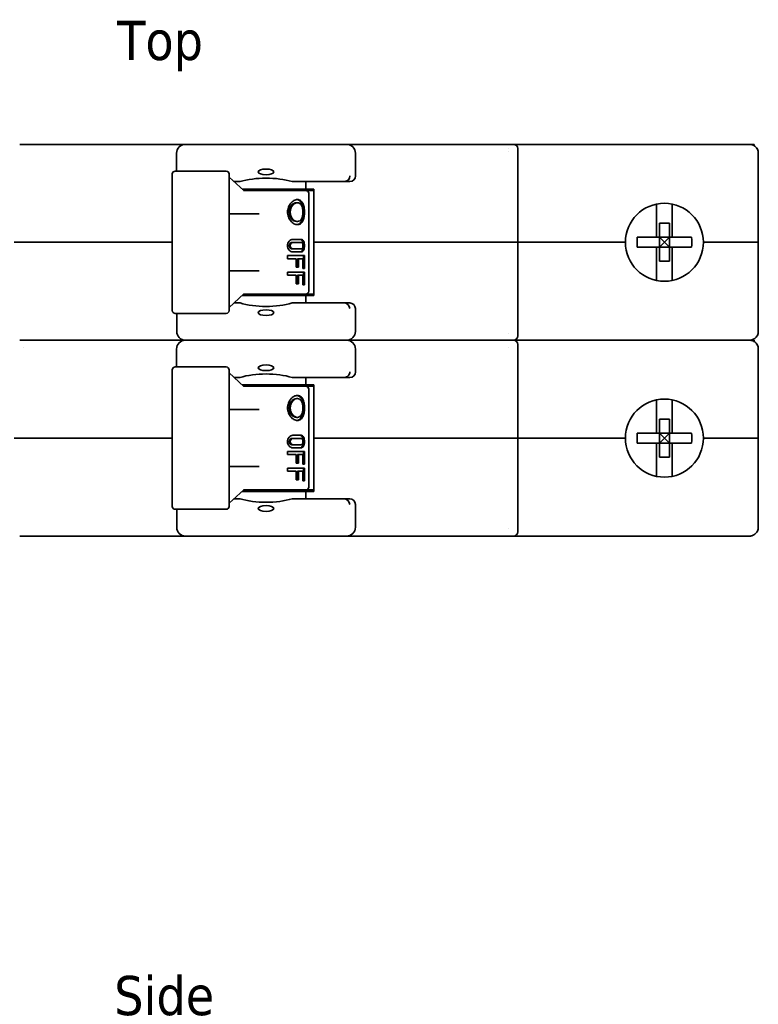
# Model space of a CAD drawing. Header units: millimetres. Extents: x 196 to 384, y 71 to 246.
# Tile 7 of 7: x 318 to 384, y 158 to 246. Entities that reach past the tile are written whole.
import ezdxf

# ---------------------------------------------------------------- set-up
doc = ezdxf.new("R2010")
doc.units = ezdxf.units.MM
doc.layers.add('Symbol (ISO)', color=7, linetype='Continuous', lineweight=25)
doc.layers.add('Visible (ISO)', color=7, linetype='Continuous', lineweight=35)
doc.styles.add('Label Text (ISO)', font='TAHOMA.TTF')

msp = doc.modelspace()

# ---------------------------------------------------------------- linework, layer by layer
at = {"layer": 'Visible (ISO)'}
for p, q in [((318.472, 234.823), (333.262, 234.823)), ((318.472, 234.823), (333.262, 234.823)), ((347.66, 234.823), (333.262, 234.823)), ((347.66, 234.823), (362.45, 234.823)), ((347.66, 234.823), (362.45, 234.823)), ((362.45, 234.823), (362.559, 234.823)), ((383.209, 234.823), (362.559, 234.823)), ((383.209, 234.823), (383.616, 234.823)), ((383.616, 234.823), (384.045, 234.823)), ((384.045, 234.696), (384.045, 234.823)), ((332.475, 232.436), (332.475, 234.036)), ((348.448, 234.036), (348.448, 232.003)), ((362.077, 234.478), (362.077, 234.478)), ((362.077, 234.193), (362.077, 234.193)), ((362.94, 226.086), (362.94, 234.442)), ((384.403, 226.086), (384.403, 234.036)), ((332.09, 219.99), (332.09, 232.182)), ((332.344, 232.436), (336.916, 232.436)), ((337.17, 219.99), (337.17, 232.182)), ((338.47, 230.695), (337.17, 231.899)), ((337.606, 231.495), (338.139, 231.495)), ((342.783, 231.495), (347.438, 231.495)), ((344.017, 231.495), (344.017, 230.836)), ((347.94, 231.495), (347.438, 231.495)), ((338.318, 230.836), (344.017, 230.836)), ((338.953, 230.709), (338.455, 230.709)), ((339.515, 230.709), (338.953, 230.709)), ((339.191, 230.836), (339.191, 230.709)), ((339.515, 230.709), (344.017, 230.709)), ((340.461, 230.836), (340.461, 230.709)), ((341.731, 230.836), (341.731, 230.709)), ((343.001, 230.836), (343.001, 230.709)), ((344.017, 230.836), (344.728, 230.836)), ((344.076, 230.709), (344.017, 230.709)), ((344.62, 230.709), (344.076, 230.709)), ((344.271, 230.836), (344.271, 230.709)), ((344.271, 221.717), (344.271, 230.455)), ((344.728, 230.709), (344.62, 230.709)), ((344.728, 226.086), (344.728, 230.836)), ((343.168, 229.616), (343.261, 229.616)), ((375.323, 226.53), (375.323, 229.495)), ((376.72, 229.495), (376.72, 226.53)), ((337.206, 228.499), (337.206, 228.499)), ((337.237, 228.626), (337.237, 228.626)), ((337.237, 228.626), (339.845, 228.626)), ((343.168, 227.94), (343.261, 227.94)), ((375.577, 226.53), (375.577, 227.784)), ((375.577, 227.784), (376.466, 227.784)), ((376.466, 226.53), (376.466, 227.784)), ((319.176, 226.086), (317.982, 226.086)), ((317.982, 226.086), (319.176, 226.086)), ((332.09, 226.086), (319.176, 226.086)), ((332.09, 226.086), (319.176, 226.086)), ((342.852, 226.06), (342.758, 226.06)), ((343.61, 226.34), (342.852, 226.34)), ((343.61, 226.06), (342.852, 226.06)), ((361.746, 226.086), (344.728, 226.086)), ((344.728, 226.086), (344.728, 221.336)), ((361.746, 226.086), (344.728, 226.086)), ((362.94, 226.086), (361.746, 226.086)), ((361.746, 226.086), (362.94, 226.086)), ((372.541, 226.086), (362.94, 226.086)), ((362.94, 226.086), (362.94, 217.729)), ((372.541, 226.086), (362.94, 226.086)), ((375.323, 226.53), (373.589, 226.53)), ((375.577, 226.53), (375.323, 226.53)), ((375.577, 226.53), (376.466, 226.53)), ((375.577, 226.53), (376.021, 226.086)), ((375.577, 225.641), (375.577, 226.53)), ((376.021, 226.086), (375.577, 225.641)), ((376.021, 226.086), (376.466, 226.53)), ((376.466, 225.641), (376.021, 226.086)), ((376.72, 226.53), (376.466, 226.53)), ((376.466, 225.641), (376.466, 226.53)), ((378.453, 226.53), (376.72, 226.53)), ((383.209, 226.086), (379.501, 226.086)), ((383.209, 226.086), (379.501, 226.086)), ((384.403, 226.086), (383.209, 226.086)), ((383.209, 226.086), (384.403, 226.086)), ((384.403, 226.086), (384.403, 218.136)), ((342.852, 225.502), (342.758, 225.502)), ((342.852, 225.502), (343.61, 225.502)), ((343.61, 225.222), (342.852, 225.222)), ((375.323, 225.641), (373.589, 225.641)), ((375.577, 225.641), (375.323, 225.641)), ((375.323, 222.677), (375.323, 225.641)), ((375.577, 224.388), (375.577, 225.641)), ((375.577, 225.641), (376.466, 225.641)), ((376.466, 224.388), (376.466, 225.641)), ((376.72, 225.641), (376.466, 225.641)), ((376.72, 225.641), (376.72, 222.677)), ((378.453, 225.641), (376.72, 225.641)), ((342.38, 224.892), (342.38, 224.613)), ((342.38, 224.892), (343.896, 224.892)), ((343.165, 224.613), (342.38, 224.613)), ((343.165, 224.613), (343.165, 223.851)), ((343.261, 224.613), (343.261, 223.851)), ((343.261, 224.613), (343.354, 224.613)), ((343.761, 224.613), (343.354, 224.613)), ((343.354, 223.851), (343.354, 224.613)), ((343.761, 223.749), (343.761, 224.613)), ((343.798, 223.749), (343.798, 224.892)), ((343.896, 223.749), (343.896, 224.892)), ((375.577, 224.388), (376.466, 224.388)), ((339.845, 223.546), (337.237, 223.546)), ((342.38, 223.419), (342.38, 223.139)), ((342.38, 223.419), (343.896, 223.419)), ((343.354, 223.851), (343.165, 223.851)), ((343.896, 223.749), (343.761, 223.749)), ((343.798, 222.276), (343.798, 223.419)), ((343.896, 222.276), (343.896, 223.419)), ((343.165, 223.139), (342.38, 223.139)), ((343.165, 223.139), (343.165, 222.377)), ((343.354, 222.377), (343.165, 222.377)), ((343.261, 223.139), (343.261, 222.377)), ((343.261, 223.139), (343.354, 223.139)), ((343.261, 222.911), (343.354, 222.911)), ((343.761, 223.139), (343.354, 223.139)), ((343.354, 222.377), (343.354, 223.139)), ((343.761, 222.276), (343.761, 223.139)), ((343.896, 222.276), (343.761, 222.276)), ((337.17, 220.272), (338.47, 221.477)), ((338.455, 221.463), (338.953, 221.463)), ((338.953, 221.463), (339.515, 221.463)), ((339.191, 221.336), (339.191, 221.463)), ((344.017, 221.463), (339.515, 221.463)), ((340.461, 221.336), (340.461, 221.463)), ((341.39, 221.463), (341.386, 221.336)), ((344.017, 221.463), (344.076, 221.463)), ((344.076, 221.463), (344.62, 221.463)), ((344.62, 221.463), (344.728, 221.463)), ((337.605, 220.676), (338.138, 220.676)), ((344.017, 221.336), (338.318, 221.336)), ((342.784, 220.676), (347.427, 220.676)), ((344.728, 221.336), (344.017, 221.336)), ((344.017, 220.676), (344.017, 221.336)), ((347.929, 220.676), (347.427, 220.676)), ((336.916, 219.736), (332.344, 219.736)), ((332.486, 219.736), (332.486, 218.136)), ((348.437, 220.168), (348.437, 218.136)), ((362.077, 217.978), (362.077, 217.978)), ((333.262, 217.348), (318.472, 217.348)), ((318.472, 217.348), (333.262, 217.348)), ((347.66, 217.348), (333.262, 217.348)), ((362.45, 217.348), (347.66, 217.348)), ((347.66, 217.348), (362.45, 217.348)), ((362.559, 217.348), (362.45, 217.348)), ((362.559, 217.348), (362.45, 217.348)), ((383.209, 217.348), (362.559, 217.348)), ((362.559, 217.348), (383.209, 217.348)), ((383.209, 217.348), (383.616, 217.348)), ((383.616, 217.348), (383.209, 217.348)), ((383.616, 217.348), (384.045, 217.348)), ((384.045, 217.348), (384.045, 217.221)), ((318.846, 216.718), (318.846, 216.718)), ((332.475, 214.961), (332.475, 216.561)), ((348.448, 216.561), (348.448, 214.528)), ((362.077, 216.718), (362.077, 216.718)), ((362.94, 208.611), (362.94, 216.967)), ((384.403, 208.611), (384.403, 216.561)), ((332.09, 202.515), (332.09, 214.707)), ((332.344, 214.961), (336.916, 214.961)), ((337.17, 202.515), (337.17, 214.707)), ((338.47, 213.219), (337.17, 214.424)), ((337.606, 214.02), (338.139, 214.02)), ((342.783, 214.02), (347.438, 214.02)), ((344.017, 214.02), (344.017, 213.36)), ((347.94, 214.02), (347.438, 214.02)), ((338.318, 213.36), (344.017, 213.36)), ((338.953, 213.233), (338.455, 213.233)), ((339.515, 213.233), (338.953, 213.233)), ((339.191, 213.36), (339.191, 213.233)), ((339.515, 213.233), (344.017, 213.233)), ((340.461, 213.36), (340.461, 213.233)), ((341.731, 213.36), (341.731, 213.233)), ((343.001, 213.36), (343.001, 213.233)), ((344.017, 213.36), (344.728, 213.36)), ((344.076, 213.233), (344.017, 213.233)), ((344.62, 213.233), (344.076, 213.233)), ((344.271, 213.36), (344.271, 213.233)), ((344.271, 204.242), (344.271, 212.979)), ((344.728, 213.233), (344.62, 213.233)), ((344.728, 208.611), (344.728, 213.36)), ((343.168, 212.141), (343.261, 212.141)), ((375.323, 209.055), (375.323, 212.02)), ((376.72, 212.02), (376.72, 209.055)), ((337.206, 211.024), (337.206, 211.024)), ((337.237, 211.151), (337.237, 211.151)), ((337.237, 211.151), (339.845, 211.151)), ((343.168, 210.465), (343.261, 210.465)), ((375.577, 209.055), (375.577, 210.309)), ((375.577, 210.309), (376.466, 210.309)), ((376.466, 209.055), (376.466, 210.309)), ((319.176, 208.611), (317.982, 208.611)), ((317.982, 208.611), (319.176, 208.611)), ((332.09, 208.611), (319.176, 208.611)), ((332.09, 208.611), (319.176, 208.611)), ((342.852, 208.585), (342.758, 208.585)), ((343.61, 208.865), (342.852, 208.865)), ((343.61, 208.585), (342.852, 208.585)), ((361.746, 208.611), (344.728, 208.611)), ((344.728, 208.611), (344.728, 203.861)), ((361.746, 208.611), (344.728, 208.611)), ((362.94, 208.611), (361.746, 208.611)), ((361.746, 208.611), (362.94, 208.611)), ((372.541, 208.611), (362.94, 208.611)), ((362.94, 208.611), (362.94, 200.254)), ((372.541, 208.611), (362.94, 208.611)), ((375.323, 209.055), (373.589, 209.055)), ((375.577, 209.055), (375.323, 209.055)), ((375.577, 209.055), (376.466, 209.055)), ((375.577, 209.055), (376.021, 208.611)), ((375.577, 208.166), (375.577, 209.055)), ((376.021, 208.611), (375.577, 208.166)), ((376.021, 208.611), (376.466, 209.055)), ((376.466, 208.166), (376.021, 208.611)), ((376.72, 209.055), (376.466, 209.055)), ((376.466, 208.166), (376.466, 209.055)), ((378.453, 209.055), (376.72, 209.055)), ((383.209, 208.611), (379.501, 208.611)), ((383.209, 208.611), (379.501, 208.611)), ((384.403, 208.611), (383.209, 208.611)), ((383.209, 208.611), (384.403, 208.611)), ((384.403, 208.611), (384.403, 200.66)), ((342.38, 207.137), (342.38, 207.417)), ((343.896, 207.417), (342.38, 207.417)), ((342.852, 208.026), (342.758, 208.026)), ((342.852, 208.026), (343.61, 208.026)), ((343.61, 207.747), (342.852, 207.747)), ((343.798, 206.274), (343.798, 207.417)), ((343.896, 206.274), (343.896, 207.417)), ((375.323, 208.166), (373.589, 208.166)), ((375.577, 208.166), (375.323, 208.166)), ((375.323, 205.202), (375.323, 208.166)), ((375.577, 206.912), (375.577, 208.166)), ((375.577, 208.166), (376.466, 208.166)), ((376.466, 206.912), (376.466, 208.166)), ((376.72, 208.166), (376.466, 208.166)), ((376.72, 208.166), (376.72, 205.202)), ((378.453, 208.166), (376.72, 208.166)), ((343.165, 207.137), (342.38, 207.137)), ((343.165, 207.137), (343.165, 206.375)), ((343.261, 207.137), (343.261, 206.375)), ((343.261, 207.137), (343.354, 207.137)), ((343.761, 207.137), (343.354, 207.137)), ((343.354, 206.375), (343.354, 207.137)), ((343.761, 206.274), (343.761, 207.137)), ((375.577, 206.912), (376.466, 206.912)), ((337.237, 206.071), (337.237, 206.071)), ((339.845, 206.071), (337.237, 206.071)), ((342.38, 205.944), (342.38, 205.664)), ((342.38, 205.944), (343.896, 205.944)), ((343.165, 205.664), (342.38, 205.664)), ((343.354, 206.375), (343.165, 206.375)), ((343.165, 205.664), (343.165, 204.902)), ((343.261, 205.664), (343.261, 204.902)), ((343.261, 205.664), (343.354, 205.664)), ((343.761, 205.664), (343.354, 205.664)), ((343.354, 204.902), (343.354, 205.664)), ((343.896, 206.274), (343.761, 206.274)), ((343.761, 204.801), (343.761, 205.664)), ((343.798, 204.801), (343.798, 205.944)), ((343.896, 204.801), (343.896, 205.944)), ((343.354, 204.902), (343.165, 204.902)), ((343.261, 205.436), (343.354, 205.436)), ((343.896, 204.801), (343.761, 204.801)), ((337.17, 202.797), (338.47, 204.002)), ((344.017, 203.861), (338.318, 203.861)), ((338.455, 203.988), (338.953, 203.988)), ((338.953, 203.988), (339.515, 203.988)), ((339.191, 203.861), (339.191, 203.988)), ((344.017, 203.988), (339.515, 203.988)), ((340.461, 203.861), (340.461, 203.988)), ((341.39, 203.988), (341.386, 203.861)), ((344.017, 203.988), (344.076, 203.988)), ((344.728, 203.861), (344.017, 203.861)), ((344.017, 203.2), (344.017, 203.861)), ((344.076, 203.988), (344.62, 203.988)), ((344.62, 203.988), (344.728, 203.988)), ((337.605, 203.2), (338.138, 203.2)), ((342.784, 203.2), (347.427, 203.2)), ((347.929, 203.2), (347.427, 203.2)), ((336.916, 202.261), (332.344, 202.261)), ((332.486, 202.261), (332.486, 200.66)), ((348.437, 202.692), (348.437, 200.66)), ((362.077, 200.503), (362.077, 200.503)), ((333.273, 199.873), (318.472, 199.873)), ((333.273, 199.873), (318.472, 199.873)), ((333.273, 199.873), (347.649, 199.873)), ((362.45, 199.873), (347.649, 199.873)), ((362.45, 199.873), (347.649, 199.873)), ((362.559, 199.873), (362.45, 199.873)), ((383.209, 199.873), (362.559, 199.873)), ((383.209, 199.873), (383.616, 199.873)), ((383.616, 199.873), (383.616, 199.873))]:
    msp.add_line(p, q, dxfattribs=at)
for centre, radius, start, end in [((333.262, 234.036), 0.787, 90, 180), ((347.66, 234.036), 0.787, 0, 90), ((362.559, 234.442), 0.381, 0, 89.99995), ((332.344, 232.182), 0.254, 89.99981, 180), ((336.916, 232.182), 0.254, 0, 90.00019), ((347.94, 232.003), 0.508, 270, 0), ((344.017, 230.455), 0.254, 0, 89.99993), ((376.021, 226.086), 3.48, 0, 180), ((376.021, 226.086), 3.48, 180, 0), ((344.017, 221.717), 0.254, 270.00007, 0), ((347.929, 220.168), 0.508, 0, 90), ((332.344, 219.99), 0.254, 180, 270.00019), ((336.916, 219.99), 0.254, 269.99981, 0), ((333.273, 218.136), 0.787, 180, 270), ((347.649, 218.136), 0.787, 270, 0), ((333.262, 216.561), 0.787, 90, 180), ((347.66, 216.561), 0.787, 0, 90), ((362.559, 217.729), 0.381, 270.00004, 0), ((362.559, 216.967), 0.381, 0, 89.99995), ((332.344, 214.707), 0.254, 89.99981, 180), ((336.916, 214.707), 0.254, 0, 90.00019), ((347.94, 214.528), 0.508, 270, 0), ((344.017, 212.979), 0.254, 0, 89.99993), ((376.021, 208.611), 3.48, 0, 180), ((376.021, 208.611), 3.48, 180, 0), ((344.017, 204.242), 0.254, 270.00007, 0), ((347.929, 202.692), 0.508, 0, 90), ((332.344, 202.515), 0.254, 180, 270.00019), ((336.916, 202.515), 0.254, 269.99981, 0), ((333.273, 200.66), 0.787, 180, 270), ((347.649, 200.66), 0.787, 270, 0), ((362.559, 200.254), 0.381, 270.00004, 0)]:
    msp.add_arc(centre, radius, start, end, dxfattribs=at)
for centre, major_axis, ratio, start_param, end_param in [((383.616, 234.442), (0, 0.381), 0.5, 6.283147, 6.283181), ((347.472, 232.002), (0.199, 0.473), 0.915575, 3.628797, 5.08156), ((340.461, 230.515), (-3.556, 0), 0.363755, 4.000947, 5.423831), ((346.371, 232.474), (-1.279, 0.899), 0.302855, 2.73457, 2.820559), ((377.855, 226.086), (0, 8.067), 0.529662, 1.515665, 1.625928), ((374.187, 226.086), (0, -8.067), 0.529662, 1.515665, 1.625928), ((340.461, 221.656), (3.556, 0), 0.36397, 4.000521, 5.424257), ((346.382, 219.718), (1.257, 0.878), 0.305086, 0.324715, 0.411766), ((347.461, 220.168), (-0.199, 0.473), 0.915417, 4.343419, 5.795992), ((383.616, 217.729), (0, -0.381), 0.5, 6.283144, 6.283187), ((383.616, 216.967), (0, 0.381), 0.5, 6.283133, 6.283189), ((340.461, 213.04), (-3.556, 0), 0.363755, 4.000947, 5.423831), ((346.674, 214.729), (-0.977, 0.628), 0.338956, 2.656224, 2.757236), ((377.855, 208.611), (0, 8.067), 0.529662, 1.515665, 1.625928), ((374.187, 208.611), (0, -8.067), 0.529662, 1.515665, 1.625928), ((340.461, 204.18), (3.556, 0), 0.36397, 4.000521, 5.424257), ((346.674, 202.502), (0.965, 0.617), 0.34045, 0.387511, 0.489472), ((347.461, 202.693), (-0.199, 0.473), 0.915412, 4.343383, 5.795969), ((383.616, 200.254), (0, -0.381), 0.5, 0.00001, 0.000053)]:
    msp.add_ellipse(centre, major_axis=major_axis, ratio=ratio, start_param=start_param, end_param=end_param, dxfattribs=at)
for centre, major_axis, ratio in [((340.461, 232.363), (0.699, 0), 0.363755), ((340.461, 219.807), (0.698, 0), 0.36397), ((340.461, 214.888), (0.699, 0), 0.363755), ((340.461, 202.331), (0.698, 0), 0.36397)]:
    msp.add_ellipse(centre, major_axis=major_axis, ratio=ratio, dxfattribs=at)
for points in [[(318.472, 234.823), (318.472, 234.823), (318.472, 234.823), (318.472, 234.823)], [(362.45, 234.823), (362.45, 234.823), (362.45, 234.823), (362.45, 234.823)], [(383.618, 234.823), (383.622, 234.823), (383.627, 234.823), (383.632, 234.823)], [(383.786, 234.805), (383.823, 234.797), (383.859, 234.786), (383.893, 234.773)], [(384.253, 234.499), (384.312, 234.417), (384.355, 234.326), (384.379, 234.231)], [(337.237, 223.546), (337.215, 223.546), (337.19, 223.54), (337.17, 223.531)], [(384.379, 217.941), (384.355, 217.846), (384.312, 217.754), (384.252, 217.672)], [(318.472, 217.348), (318.472, 217.348), (318.472, 217.348), (318.472, 217.348)], [(318.472, 217.348), (318.472, 217.348), (318.472, 217.348), (318.472, 217.348)], [(362.45, 217.348), (362.45, 217.348), (362.45, 217.348), (362.45, 217.348)], [(383.616, 217.348), (383.616, 217.348), (383.616, 217.348), (383.616, 217.348)], [(383.627, 217.348), (383.624, 217.348), (383.621, 217.348), (383.618, 217.348)], [(383.618, 217.348), (383.622, 217.348), (383.627, 217.348), (383.631, 217.348)], [(383.89, 217.397), (383.856, 217.385), (383.821, 217.374), (383.785, 217.366)], [(383.786, 217.329), (383.823, 217.321), (383.859, 217.311), (383.893, 217.298)], [(384.253, 217.024), (384.312, 216.942), (384.355, 216.85), (384.379, 216.756)], [(337.237, 206.071), (337.215, 206.071), (337.19, 206.065), (337.17, 206.055)], [(384.379, 200.465), (384.355, 200.371), (384.312, 200.278), (384.252, 200.197)], [(318.472, 199.873), (318.472, 199.873), (318.472, 199.873), (318.472, 199.873)], [(362.45, 199.873), (362.45, 199.873), (362.45, 199.873), (362.45, 199.873)], [(383.627, 199.873), (383.624, 199.873), (383.621, 199.873), (383.618, 199.873)], [(383.89, 199.922), (383.856, 199.91), (383.821, 199.899), (383.785, 199.891)]]:
    msp.add_open_spline(points, degree=3, dxfattribs=at)
for points, knots in [([(383.616, 234.823), (383.671, 234.823), (383.726, 234.818), (383.78, 234.806), (383.782, 234.806), (383.784, 234.805), (383.786, 234.805)], [0.0000351, 0.0000351, 0.0000351, 0.0000351, 0.1428571, 0.1428571, 0.1428571, 0.1485387, 0.1485387, 0.1485387, 0.1485387]), ([(383.893, 234.773), (383.909, 234.767), (383.924, 234.761), (383.94, 234.754), (383.991, 234.73), (384.041, 234.701), (384.088, 234.666), (384.134, 234.631), (384.178, 234.591), (384.216, 234.545), (384.255, 234.5), (384.289, 234.449), (384.317, 234.395), (384.345, 234.34), (384.367, 234.281), (384.381, 234.221), (384.396, 234.16), (384.403, 234.098), (384.403, 234.036)], [0.2431507, 0.2431507, 0.2431507, 0.2431507, 0.2857143, 0.2857143, 0.2857143, 0.4285714, 0.4285714, 0.4285714, 0.5714286, 0.5714286, 0.5714286, 0.7142857, 0.7142857, 0.7142857, 0.8571429, 0.8571429, 0.8571429, 1, 1, 1, 1]), ([(343.261, 227.661), (343.166, 227.661), (343.058, 227.689), (342.848, 227.803), (342.747, 227.889), (342.582, 228.087), (342.508, 228.212), (342.406, 228.487), (342.38, 228.637), (342.38, 228.919), (342.406, 229.069), (342.508, 229.345), (342.582, 229.47), (342.747, 229.667), (342.848, 229.753), (343.058, 229.867), (343.166, 229.896), (343.261, 229.896)], [-0.5084245, -0.5084245, -0.5084245, -0.5084245, -0.4660615, -0.4660615, -0.4236986, -0.4236986, -0.3813241, -0.3813241, -0.3389497, -0.3389497, -0.2965752, -0.2965752, -0.2542008, -0.2542008, -0.2118378, -0.2118378, -0.1694748, -0.1694748, -0.1694748, -0.1694748]), ([(343.168, 227.94), (343.097, 227.94), (343.017, 227.961), (342.863, 228.047), (342.79, 228.111), (342.672, 228.26), (342.619, 228.354), (342.547, 228.56), (342.529, 228.672), (342.529, 228.884), (342.547, 228.996), (342.619, 229.203), (342.672, 229.297), (342.79, 229.445), (342.863, 229.51), (343.017, 229.595), (343.097, 229.616), (343.168, 229.616)], [-0.3803251, -0.3803251, -0.3803251, -0.3803251, -0.3486328, -0.3486328, -0.3169406, -0.3169406, -0.2852453, -0.2852453, -0.25355, -0.25355, -0.2218548, -0.2218548, -0.1901595, -0.1901595, -0.1584673, -0.1584673, -0.126775, -0.126775, -0.126775, -0.126775]), ([(343.261, 229.616), (343.19, 229.616), (343.11, 229.595), (342.957, 229.51), (342.884, 229.445), (342.767, 229.297), (342.714, 229.203), (342.643, 228.996), (342.624, 228.884), (342.624, 228.673), (342.643, 228.56), (342.714, 228.354), (342.767, 228.26), (342.884, 228.111), (342.957, 228.047), (343.11, 227.961), (343.19, 227.94), (343.261, 227.94)], [0.1267428, 0.1267428, 0.1267428, 0.1267428, 0.1584272, 0.1584272, 0.1901116, 0.1901116, 0.2217986, 0.2217986, 0.2534856, 0.2534856, 0.2851727, 0.2851727, 0.3168597, 0.3168597, 0.3485441, 0.3485441, 0.3802285, 0.3802285, 0.3802285, 0.3802285]), ([(343.214, 227.663), (343.294, 227.67), (343.372, 227.698), (343.522, 227.803), (343.59, 227.889), (343.692, 228.087), (343.733, 228.212), (343.786, 228.487), (343.798, 228.637), (343.798, 228.778), (343.798, 228.919), (343.786, 229.07), (343.733, 229.345), (343.692, 229.47), (343.59, 229.667), (343.522, 229.753), (343.372, 229.858), (343.294, 229.886), (343.214, 229.894)], [-0.162731, -0.162731, -0.162731, -0.162731, -0.1271723, -0.1271723, -0.0847904, -0.0847904, -0.0423952, -0.0423952, 0, 0, 0, 0.0423952, 0.0423952, 0.0847904, 0.0847904, 0.1271723, 0.1271723, 0.162731, 0.162731, 0.162731, 0.162731]), ([(343.261, 229.896), (343.357, 229.896), (343.453, 229.867), (343.616, 229.753), (343.685, 229.667), (343.788, 229.47), (343.83, 229.345), (343.884, 229.069), (343.896, 228.919), (343.896, 228.778), (343.896, 228.637), (343.884, 228.487), (343.83, 228.212), (343.788, 228.087), (343.685, 227.889), (343.616, 227.803), (343.453, 227.689), (343.357, 227.661), (343.261, 227.661)], [-0.1694748, -0.1694748, -0.1694748, -0.1694748, -0.1271119, -0.1271119, -0.0847489, -0.0847489, -0.0423745, -0.0423745, 0, 0, 0, 0.0423745, 0.0423745, 0.0847489, 0.0847489, 0.1271119, 0.1271119, 0.1694748, 0.1694748, 0.1694748, 0.1694748]), ([(343.261, 227.94), (343.333, 227.94), (343.406, 227.961), (343.533, 228.047), (343.588, 228.111), (343.671, 228.26), (343.706, 228.354), (343.751, 228.56), (343.761, 228.673), (343.761, 228.778), (343.761, 228.884), (343.751, 228.996), (343.706, 229.203), (343.671, 229.297), (343.588, 229.445), (343.533, 229.51), (343.406, 229.595), (343.333, 229.616), (343.261, 229.616)], [0.3802285, 0.3802285, 0.3802285, 0.3802285, 0.4119129, 0.4119129, 0.4435973, 0.4435973, 0.4752843, 0.4752843, 0.5069713, 0.5069713, 0.5069713, 0.5386583, 0.5386583, 0.5703453, 0.5703453, 0.6020297, 0.6020297, 0.6337141, 0.6337141, 0.6337141, 0.6337141]), ([(337.17, 228.641), (337.185, 228.634), (337.202, 228.629), (337.225, 228.626), (337.231, 228.626), (337.237, 228.626)], [0.07470529, 0.07470529, 0.07470529, 0.07470529, 0.08440423, 0.08440423, 0.08793289, 0.08793289, 0.08793289, 0.08793289]), ([(342.852, 225.222), (342.797, 225.222), (342.736, 225.236), (342.622, 225.293), (342.568, 225.336), (342.483, 225.435), (342.445, 225.497), (342.393, 225.635), (342.38, 225.71), (342.38, 225.851), (342.393, 225.926), (342.444, 226.063), (342.482, 226.125), (342.567, 226.224), (342.621, 226.268), (342.736, 226.325), (342.796, 226.34), (342.852, 226.34)], [-0.2548195, -0.2548195, -0.2548195, -0.2548195, -0.2334305, -0.2334305, -0.2120415, -0.2120415, -0.1908243, -0.1908243, -0.169607, -0.169607, -0.1485135, -0.1485135, -0.12742, -0.12742, -0.1059074, -0.1059074, -0.0843949, -0.0843949, -0.0843949, -0.0843949]), ([(342.758, 225.502), (342.73, 225.502), (342.7, 225.509), (342.644, 225.537), (342.618, 225.559), (342.577, 225.609), (342.559, 225.64), (342.535, 225.708), (342.529, 225.746), (342.529, 225.816), (342.535, 225.854), (342.559, 225.923), (342.577, 225.954), (342.618, 226.003), (342.644, 226.025), (342.7, 226.053), (342.73, 226.06), (342.758, 226.06)], [-0.12720282, -0.12720282, -0.12720282, -0.12720282, -0.11649443, -0.11649443, -0.10578604, -0.10578604, -0.09525794, -0.09525794, -0.08472984, -0.08472984, -0.07415275, -0.07415275, -0.06357565, -0.06357565, -0.05291621, -0.05291621, -0.04225676, -0.04225676, -0.04225676, -0.04225676]), ([(342.852, 226.06), (342.825, 226.06), (342.795, 226.053), (342.739, 226.025), (342.713, 226.003), (342.672, 225.953), (342.654, 225.922), (342.63, 225.853), (342.624, 225.816), (342.624, 225.746), (342.63, 225.708), (342.654, 225.639), (342.672, 225.608), (342.713, 225.559), (342.739, 225.537), (342.795, 225.509), (342.825, 225.502), (342.852, 225.502)], [0.04224626, 0.04224626, 0.04224626, 0.04224626, 0.05294229, 0.05294229, 0.06363833, 0.06363833, 0.07416615, 0.07416615, 0.08469397, 0.08469397, 0.09526747, 0.09526747, 0.10584098, 0.10584098, 0.11649137, 0.11649137, 0.12714175, 0.12714175, 0.12714175, 0.12714175]), ([(343.516, 225.222), (343.556, 225.222), (343.597, 225.236), (343.669, 225.294), (343.7, 225.338), (343.747, 225.437), (343.766, 225.499), (343.792, 225.636), (343.798, 225.711), (343.798, 225.781), (343.798, 225.851), (343.792, 225.926), (343.766, 226.063), (343.747, 226.125), (343.7, 226.224), (343.669, 226.268), (343.597, 226.325), (343.556, 226.34), (343.516, 226.34)], [0.2541049, 0.2541049, 0.2541049, 0.2541049, 0.2756513, 0.2756513, 0.2971977, 0.2971977, 0.3182948, 0.3182948, 0.339392, 0.339392, 0.339392, 0.3604891, 0.3604891, 0.3815863, 0.3815863, 0.4031326, 0.4031326, 0.424679, 0.424679, 0.424679, 0.424679]), ([(343.61, 226.34), (343.651, 226.34), (343.692, 226.325), (343.764, 226.268), (343.796, 226.224), (343.844, 226.125), (343.864, 226.063), (343.89, 225.926), (343.896, 225.851), (343.896, 225.781), (343.896, 225.71), (343.89, 225.635), (343.863, 225.497), (343.843, 225.435), (343.795, 225.336), (343.764, 225.293), (343.691, 225.236), (343.65, 225.222), (343.61, 225.222)], [-0.0852121, -0.0852121, -0.0852121, -0.0852121, -0.0636996, -0.0636996, -0.042187, -0.042187, -0.0210935, -0.0210935, 0, 0, 0, 0.0212173, 0.0212173, 0.0424345, 0.0424345, 0.0638235, 0.0638235, 0.0852125, 0.0852125, 0.0852125, 0.0852125]), ([(343.61, 225.502), (343.63, 225.502), (343.651, 225.509), (343.689, 225.537), (343.706, 225.559), (343.732, 225.608), (343.743, 225.639), (343.758, 225.708), (343.761, 225.746), (343.761, 225.781), (343.761, 225.816), (343.758, 225.853), (343.743, 225.922), (343.732, 225.953), (343.706, 226.003), (343.689, 226.025), (343.651, 226.053), (343.63, 226.06), (343.61, 226.06)], [0.12694023, 0.12694023, 0.12694023, 0.12694023, 0.13759061, 0.13759061, 0.148241, 0.148241, 0.15881451, 0.15881451, 0.16938801, 0.16938801, 0.16938801, 0.17991583, 0.17991583, 0.19044365, 0.19044365, 0.20113969, 0.20113969, 0.21183572, 0.21183572, 0.21183572, 0.21183572]), ([(384.403, 218.136), (384.403, 218.073), (384.396, 218.012), (384.381, 217.951), (384.367, 217.891), (384.345, 217.832), (384.317, 217.777), (384.289, 217.723), (384.255, 217.672), (384.217, 217.627), (384.178, 217.581), (384.135, 217.54), (384.088, 217.505), (384.041, 217.47), (383.992, 217.441), (383.94, 217.418), (383.923, 217.41), (383.907, 217.404), (383.89, 217.397)], [0, 0, 0, 0, 0.1428571, 0.1428571, 0.1428571, 0.2857143, 0.2857143, 0.2857143, 0.4285714, 0.4285714, 0.4285714, 0.5714286, 0.5714286, 0.5714286, 0.7142857, 0.7142857, 0.7142857, 0.7598547, 0.7598547, 0.7598547, 0.7598547]), ([(383.785, 217.366), (383.783, 217.366), (383.782, 217.366), (383.78, 217.365), (383.726, 217.354), (383.671, 217.348), (383.616, 217.348)], [0.8531166, 0.8531166, 0.8531166, 0.8531166, 0.8571429, 0.8571429, 0.8571429, 0.9999843, 0.9999843, 0.9999843, 0.9999843]), ([(383.631, 217.348), (383.681, 217.347), (383.731, 217.341), (383.78, 217.331), (383.782, 217.33), (383.784, 217.33), (383.786, 217.329)], [0.013591, 0.013591, 0.013591, 0.013591, 0.1428571, 0.1428571, 0.1428571, 0.1485432, 0.1485432, 0.1485432, 0.1485432]), ([(383.893, 217.298), (383.909, 217.292), (383.924, 217.285), (383.94, 217.279), (383.991, 217.255), (384.041, 217.226), (384.088, 217.191), (384.134, 217.156), (384.178, 217.116), (384.216, 217.07), (384.255, 217.024), (384.289, 216.974), (384.317, 216.919), (384.345, 216.865), (384.367, 216.806), (384.381, 216.746), (384.396, 216.685), (384.403, 216.623), (384.403, 216.561)], [0.2431396, 0.2431396, 0.2431396, 0.2431396, 0.2857143, 0.2857143, 0.2857143, 0.4285714, 0.4285714, 0.4285714, 0.5714286, 0.5714286, 0.5714286, 0.7142857, 0.7142857, 0.7142857, 0.8571429, 0.8571429, 0.8571429, 1, 1, 1, 1]), ([(347.499, 214.023), (347.553, 214.03), (347.607, 214.047), (347.713, 214.102), (347.765, 214.142), (347.852, 214.24), (347.887, 214.297), (347.928, 214.401), (347.939, 214.446), (347.946, 214.503), (347.947, 214.516), (347.948, 214.528)], [0.000001, 0.000001, 0.000001, 0.000001, 0.01737035, 0.01737035, 0.03712011, 0.03712011, 0.0569536, 0.0569536, 0.07078215, 0.07078215, 0.07446974, 0.07446974, 0.07446974, 0.07446974]), ([(343.261, 210.185), (343.166, 210.185), (343.058, 210.214), (342.848, 210.328), (342.747, 210.414), (342.582, 210.611), (342.508, 210.737), (342.406, 211.012), (342.38, 211.162), (342.38, 211.444), (342.406, 211.594), (342.508, 211.869), (342.582, 211.994), (342.747, 212.192), (342.848, 212.278), (343.058, 212.392), (343.166, 212.421), (343.261, 212.421)], [-0.5084245, -0.5084245, -0.5084245, -0.5084245, -0.4660615, -0.4660615, -0.4236986, -0.4236986, -0.3813241, -0.3813241, -0.3389497, -0.3389497, -0.2965752, -0.2965752, -0.2542008, -0.2542008, -0.2118378, -0.2118378, -0.1694748, -0.1694748, -0.1694748, -0.1694748]), ([(343.168, 210.465), (343.097, 210.465), (343.017, 210.486), (342.863, 210.572), (342.79, 210.636), (342.672, 210.784), (342.619, 210.878), (342.547, 211.085), (342.529, 211.197), (342.529, 211.409), (342.547, 211.521), (342.619, 211.727), (342.672, 211.821), (342.79, 211.97), (342.863, 212.034), (343.017, 212.12), (343.097, 212.141), (343.168, 212.141)], [-0.3803251, -0.3803251, -0.3803251, -0.3803251, -0.3486328, -0.3486328, -0.3169406, -0.3169406, -0.2852453, -0.2852453, -0.25355, -0.25355, -0.2218548, -0.2218548, -0.1901595, -0.1901595, -0.1584673, -0.1584673, -0.126775, -0.126775, -0.126775, -0.126775]), ([(343.261, 212.141), (343.19, 212.141), (343.11, 212.12), (342.957, 212.034), (342.884, 211.97), (342.767, 211.821), (342.714, 211.727), (342.643, 211.521), (342.624, 211.409), (342.624, 211.197), (342.643, 211.085), (342.714, 210.878), (342.767, 210.784), (342.884, 210.636), (342.957, 210.572), (343.11, 210.486), (343.19, 210.465), (343.261, 210.465)], [0.1267428, 0.1267428, 0.1267428, 0.1267428, 0.1584272, 0.1584272, 0.1901116, 0.1901116, 0.2217986, 0.2217986, 0.2534856, 0.2534856, 0.2851727, 0.2851727, 0.3168597, 0.3168597, 0.3485441, 0.3485441, 0.3802285, 0.3802285, 0.3802285, 0.3802285]), ([(343.214, 210.188), (343.294, 210.195), (343.372, 210.223), (343.522, 210.328), (343.59, 210.414), (343.692, 210.611), (343.733, 210.736), (343.786, 211.012), (343.798, 211.162), (343.798, 211.303), (343.798, 211.444), (343.786, 211.594), (343.733, 211.869), (343.692, 211.994), (343.59, 212.192), (343.522, 212.278), (343.372, 212.383), (343.294, 212.411), (343.214, 212.418)], [-0.162731, -0.162731, -0.162731, -0.162731, -0.1271723, -0.1271723, -0.0847904, -0.0847904, -0.0423952, -0.0423952, 0, 0, 0, 0.0423952, 0.0423952, 0.0847904, 0.0847904, 0.1271723, 0.1271723, 0.162731, 0.162731, 0.162731, 0.162731]), ([(343.261, 212.421), (343.357, 212.421), (343.453, 212.392), (343.616, 212.278), (343.685, 212.192), (343.788, 211.994), (343.83, 211.869), (343.884, 211.594), (343.896, 211.444), (343.896, 211.303), (343.896, 211.162), (343.884, 211.012), (343.83, 210.737), (343.788, 210.611), (343.685, 210.414), (343.616, 210.328), (343.453, 210.214), (343.357, 210.185), (343.261, 210.185)], [-0.1694748, -0.1694748, -0.1694748, -0.1694748, -0.1271119, -0.1271119, -0.0847489, -0.0847489, -0.0423745, -0.0423745, 0, 0, 0, 0.0423745, 0.0423745, 0.0847489, 0.0847489, 0.1271119, 0.1271119, 0.1694748, 0.1694748, 0.1694748, 0.1694748]), ([(343.261, 210.465), (343.333, 210.465), (343.406, 210.486), (343.533, 210.572), (343.588, 210.636), (343.671, 210.784), (343.706, 210.878), (343.751, 211.085), (343.761, 211.197), (343.761, 211.303), (343.761, 211.409), (343.751, 211.521), (343.706, 211.727), (343.671, 211.821), (343.588, 211.97), (343.533, 212.034), (343.406, 212.12), (343.333, 212.141), (343.261, 212.141)], [0.3802285, 0.3802285, 0.3802285, 0.3802285, 0.4119129, 0.4119129, 0.4435973, 0.4435973, 0.4752843, 0.4752843, 0.5069713, 0.5069713, 0.5069713, 0.5386583, 0.5386583, 0.5703453, 0.5703453, 0.6020297, 0.6020297, 0.6337141, 0.6337141, 0.6337141, 0.6337141]), ([(337.17, 211.166), (337.185, 211.159), (337.202, 211.154), (337.225, 211.151), (337.231, 211.151), (337.237, 211.151)], [0.07470529, 0.07470529, 0.07470529, 0.07470529, 0.08440423, 0.08440423, 0.08793289, 0.08793289, 0.08793289, 0.08793289]), ([(342.852, 207.747), (342.796, 207.747), (342.736, 207.761), (342.621, 207.819), (342.567, 207.862), (342.482, 207.961), (342.444, 208.024), (342.393, 208.161), (342.38, 208.235), (342.38, 208.376), (342.393, 208.451), (342.444, 208.588), (342.482, 208.65), (342.567, 208.749), (342.621, 208.793), (342.736, 208.85), (342.796, 208.865), (342.852, 208.865)], [-0.2548191, -0.2548191, -0.2548191, -0.2548191, -0.2333066, -0.2333066, -0.2117941, -0.2117941, -0.1907005, -0.1907005, -0.169607, -0.169607, -0.1485135, -0.1485135, -0.12742, -0.12742, -0.1059074, -0.1059074, -0.0843949, -0.0843949, -0.0843949, -0.0843949]), ([(342.758, 208.026), (342.73, 208.026), (342.7, 208.033), (342.644, 208.062), (342.618, 208.084), (342.577, 208.133), (342.559, 208.165), (342.535, 208.233), (342.529, 208.271), (342.529, 208.341), (342.535, 208.378), (342.559, 208.447), (342.577, 208.478), (342.618, 208.528), (342.644, 208.549), (342.7, 208.578), (342.73, 208.585), (342.758, 208.585)], [-0.12720273, -0.12720273, -0.12720273, -0.12720273, -0.11649434, -0.11649434, -0.10578595, -0.10578595, -0.09525785, -0.09525785, -0.08472974, -0.08472974, -0.07420164, -0.07420164, -0.06367354, -0.06367354, -0.05296515, -0.05296515, -0.04225676, -0.04225676, -0.04225676, -0.04225676]), ([(342.852, 208.585), (342.825, 208.585), (342.795, 208.578), (342.739, 208.549), (342.713, 208.528), (342.672, 208.478), (342.654, 208.447), (342.63, 208.378), (342.624, 208.341), (342.624, 208.271), (342.63, 208.233), (342.654, 208.165), (342.672, 208.133), (342.713, 208.084), (342.739, 208.062), (342.795, 208.033), (342.825, 208.026), (342.852, 208.026)], [0.04224626, 0.04224626, 0.04224626, 0.04224626, 0.05294229, 0.05294229, 0.06363833, 0.06363833, 0.07416615, 0.07416615, 0.08469397, 0.08469397, 0.09522178, 0.09522178, 0.1057496, 0.1057496, 0.11644564, 0.11644564, 0.12714167, 0.12714167, 0.12714167, 0.12714167]), ([(343.516, 207.747), (343.556, 207.747), (343.597, 207.761), (343.669, 207.819), (343.7, 207.862), (343.747, 207.962), (343.766, 208.024), (343.792, 208.161), (343.798, 208.235), (343.798, 208.306), (343.798, 208.376), (343.792, 208.451), (343.766, 208.588), (343.747, 208.65), (343.7, 208.749), (343.669, 208.793), (343.597, 208.85), (343.556, 208.865), (343.516, 208.865)], [0.2541049, 0.2541049, 0.2541049, 0.2541049, 0.2756513, 0.2756513, 0.2971977, 0.2971977, 0.3182948, 0.3182948, 0.339392, 0.339392, 0.339392, 0.3604891, 0.3604891, 0.3815863, 0.3815863, 0.4031326, 0.4031326, 0.424679, 0.424679, 0.424679, 0.424679]), ([(343.61, 208.865), (343.651, 208.865), (343.692, 208.85), (343.764, 208.793), (343.796, 208.749), (343.844, 208.65), (343.864, 208.588), (343.89, 208.451), (343.896, 208.376), (343.896, 208.306), (343.896, 208.235), (343.89, 208.161), (343.864, 208.024), (343.844, 207.961), (343.796, 207.862), (343.764, 207.819), (343.692, 207.761), (343.651, 207.747), (343.61, 207.747)], [-0.0852121, -0.0852121, -0.0852121, -0.0852121, -0.0636996, -0.0636996, -0.042187, -0.042187, -0.0210935, -0.0210935, 0, 0, 0, 0.0210935, 0.0210935, 0.042187, 0.042187, 0.0636996, 0.0636996, 0.0852121, 0.0852121, 0.0852121, 0.0852121]), ([(343.61, 208.026), (343.63, 208.026), (343.651, 208.033), (343.689, 208.062), (343.706, 208.084), (343.732, 208.133), (343.743, 208.165), (343.758, 208.233), (343.761, 208.271), (343.761, 208.306), (343.761, 208.341), (343.758, 208.378), (343.743, 208.447), (343.732, 208.478), (343.706, 208.528), (343.689, 208.549), (343.651, 208.578), (343.63, 208.585), (343.61, 208.585)], [0.12694023, 0.12694023, 0.12694023, 0.12694023, 0.13763626, 0.13763626, 0.14833229, 0.14833229, 0.15886011, 0.15886011, 0.16938793, 0.16938793, 0.16938793, 0.17991575, 0.17991575, 0.19044357, 0.19044357, 0.2011396, 0.2011396, 0.21183564, 0.21183564, 0.21183564, 0.21183564]), ([(384.403, 200.66), (384.403, 200.598), (384.396, 200.536), (384.381, 200.476), (384.367, 200.416), (384.345, 200.357), (384.317, 200.302), (384.289, 200.248), (384.255, 200.197), (384.217, 200.151), (384.178, 200.106), (384.135, 200.065), (384.088, 200.03), (384.041, 199.995), (383.992, 199.966), (383.94, 199.943), (383.923, 199.935), (383.907, 199.928), (383.89, 199.922)], [0, 0, 0, 0, 0.1428571, 0.1428571, 0.1428571, 0.2857143, 0.2857143, 0.2857143, 0.4285714, 0.4285714, 0.4285714, 0.5714286, 0.5714286, 0.5714286, 0.7142857, 0.7142857, 0.7142857, 0.7598547, 0.7598547, 0.7598547, 0.7598547]), ([(383.785, 199.891), (383.783, 199.891), (383.782, 199.891), (383.78, 199.89), (383.726, 199.879), (383.671, 199.873), (383.616, 199.873)], [0.8531166, 0.8531166, 0.8531166, 0.8531166, 0.8571429, 0.8571429, 0.8571429, 0.9999843, 0.9999843, 0.9999843, 0.9999843])]:
    msp.add_open_spline(points, degree=3, knots=knots, dxfattribs=at)

# ---------------------------------------------------------------- texts
at = {"layer": 'Symbol (ISO)', "char_height": 3.5, "attachment_point": 7, "style": 'Label Text (ISO)'}
for s, insert, line_spacing_factor in [('Top', (327.171, 241.354), 1.803571), ('Side', (326.908, 157.061), 1.16)]:
    msp.add_mtext(s, dxfattribs=dict(at, insert=insert, line_spacing_factor=line_spacing_factor))

doc.saveas('drawing.dxf')
